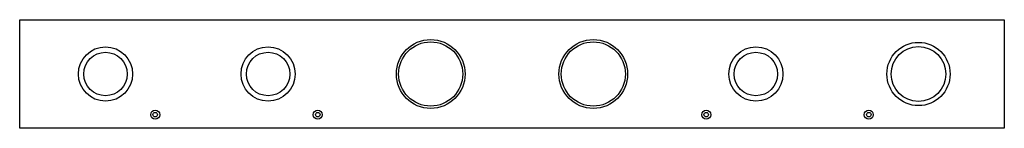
# Model space of a CAD drawing. Extents: x -28 to 190, y -12 to 12.
import ezdxf

# ---------------------------------------------------------------- set-up
doc = ezdxf.new("R2010")
doc.units = 0
for name, color, linetype in [('100', 6, 'CONTINUOUS'), ('18', 122, 'CONTINUOUS'), ('44', 173, 'CONTINUOUS')]:
    doc.layers.add(name, color=color, linetype=linetype)

# ---------------------------------------------------------------- blocks, each defined once
blk = doc.blocks.new('ROUNDV')
blk.add_circle((0, 0), 0.5)

msp = doc.modelspace()

# ---------------------------------------------------------------- linework, layer by layer
at = {"layer": '100'}
for p, q in [((-28, -12), (-28, 12)), ((-28, 12), (190, 12)), ((190, 12), (190, -12)), ((190, -12), (-28, -12))]:
    msp.add_line(p, q, dxfattribs=at)
at = {"layer": '44'}
for centre, radius in [((63, 0), 7.1), ((99, 0), 7.1), ((-9, 0), 4.8), ((27, 0), 4.8), ((135, 0), 4.8), ((171, 0), 6.05), ((2, -9), 0.5), ((38, -9), 0.5), ((124, -9), 0.5), ((160, -9), 0.5)]:
    msp.add_circle(centre, radius, dxfattribs=at)

# ---------------------------------------------------------------- block references
at = {"layer": '18'}
for p, xscale, yscale in [((63, 0), 15.216, 15.216), ((63, 0), 15.216, 15.216), ((99, 0), 15.216, 15.216), ((99, 0), 15.216, 15.216), ((171, 0), 14, 14), ((171, 0), 14, 14), ((-9, 0), 12, 12), ((-9, 0), 12, 12), ((27, 0), 12, 12), ((27, 0), 12, 12), ((135, 0), 12, 12), ((135, 0), 12, 12), ((2, -9), 2, 2), ((2, -9), 2, 2), ((38, -9), 2, 2), ((38, -9), 2, 2), ((124, -9), 2, 2), ((124, -9), 2, 2), ((160, -9), 2, 2), ((160, -9), 2, 2)]:
    msp.add_blockref('ROUNDV', p, dxfattribs=dict(at, xscale=xscale, yscale=yscale))

doc.saveas('drawing.dxf')
